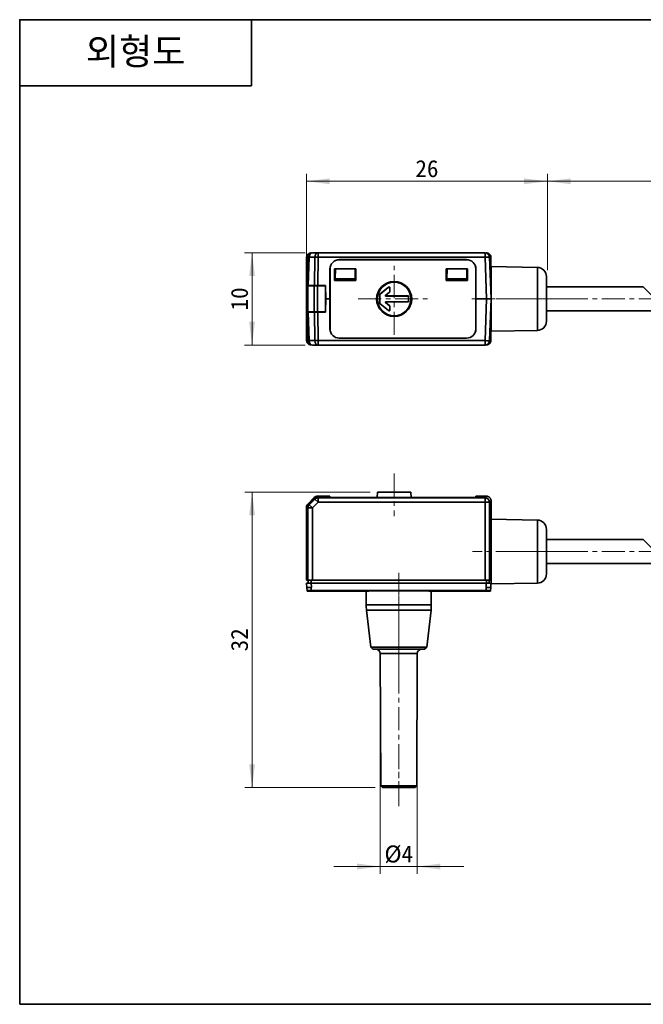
# Model space of a CAD drawing. Header units: millimetres. Extents: x 0 to 151, y 0 to 107.
# Tile 1 of 3: x 0 to 68, y 0 to 107. Entities that reach past the tile are written whole.
import ezdxf

# ---------------------------------------------------------------- set-up
doc = ezdxf.new("R2010")
doc.units = ezdxf.units.MM
doc.linetypes.add('CENTERX2', pattern=[4, 2.5, -0.5, 0.5, -0.5])
doc.layers.get('0').update_dxf_attribs({"lineweight": 0})
for name, color, linetype, lineweight in [('Dimension Layer', 3, 'Continuous', 18), ('외형선', 7, 'Continuous', 35), ('중심선2', 1, 'CENTERX2', 15)]:
    doc.layers.add(name, color=color, linetype=linetype, lineweight=lineweight)
doc.dimstyles.new('ISO-25', dxfattribs={"dimtxt": 2.3, "dimasz": 3.15, "dimexe": 1, "dimexo": 1, "dimgap": 0.5, "dimtad": 1, "dimdec": 8, "dimdsep": 46, "dimtxsty": 'Standard', "dimblk": '_CAXARROW', "dimcen": 2.5, "dimdle": 6.3, "dimclrd": 1, "dimclre": 1, "dimclrt": 2, "dimadec": 8, "dimazin": 2, "dimtfac": 0.8, "dimtdec": 8, "dimtmove": 0, "dimatfit": 3, "dimfxl": 0, "dimarcsym": 0})

# ---------------------------------------------------------------- blocks, each defined once
blk = doc.blocks.new('*X3')
at = {"layer": 'Dimension Layer', "linetype": 'Continuous'}
for points in [[(39.07, 14.92), (36.55, 15.24), (36.55, 14.61)], [(43.07, 14.92), (45.59, 15.24), (45.59, 14.61)]]:
    blk.add_hatch(color=1, dxfattribs=at).paths.add_polyline_path(points, flags=0)
at = {"layer": 'Dimension Layer', "color": 1, "linetype": 'Continuous'}
for p, q in [((39.07, 37.67), (39.07, 14.12)), ((43.07, 37.67), (43.07, 14.12)), ((34.03, 14.92), (48.11, 14.92))]:
    blk.add_line(p, q, dxfattribs=at)
at = {"layer": 'Dimension Layer', "color": 2, "insert": (41.07, 16.24), "char_height": 1.84, "width": 5.0697, "attachment_point": 5}
blk.add_mtext('%%C4', dxfattribs=at)
blk = doc.blocks.new('_CAXARROW')
blk.add_hatch(color=0).paths.add_polyline_path([(0, 0), (-1, 0.125), (-1, -0.125)], flags=0)
blk = doc.blocks.new('*X4')
at = {"layer": 'Dimension Layer', "linetype": 'Continuous'}
for points in [[(25.18, 55.47), (25.49, 52.95), (24.86, 52.95)], [(25.18, 23.47), (25.49, 25.99), (24.86, 25.99)]]:
    blk.add_hatch(color=1, dxfattribs=at).paths.add_polyline_path(points, flags=0)
at = {"layer": 'Dimension Layer', "color": 1, "linetype": 'Continuous'}
for p, q in [((37.96, 55.47), (24.38, 55.47)), ((25.18, 55.47), (25.18, 23.47)), ((38.52, 23.47), (24.38, 23.47))]:
    blk.add_line(p, q, dxfattribs=at)
at = {"layer": 'Dimension Layer', "color": 2, "insert": (23.82, 39.47), "char_height": 1.84, "width": 5.0607, "attachment_point": 5, "rotation": 90}
blk.add_mtext('32', dxfattribs=at)
blk = doc.blocks.new('*X6')
at = {"layer": 'Dimension Layer', "linetype": 'Continuous'}
for points in [[(31.07, 89.13), (33.59, 88.81), (33.59, 89.44)], [(57.17, 89.13), (54.65, 88.81), (54.65, 89.44)]]:
    blk.add_hatch(color=1, dxfattribs=at).paths.add_polyline_path(points, flags=0)
at = {"layer": 'Dimension Layer', "color": 1, "linetype": 'Continuous'}
for p, q in [((31.07, 77.19), (31.07, 89.93)), ((57.17, 79.49), (57.17, 89.93)), ((57.17, 89.13), (31.07, 89.13))]:
    blk.add_line(p, q, dxfattribs=at)
at = {"layer": 'Dimension Layer', "color": 2, "insert": (44.12, 90.49), "char_height": 1.84, "width": 5.0876, "attachment_point": 5}
blk.add_mtext('26', dxfattribs=at)
blk = doc.blocks.new('*X7')
at = {"layer": 'Dimension Layer', "linetype": 'Continuous'}
for points in [[(57.17, 89.13), (59.69, 88.81), (59.69, 89.44)], [(113.07, 89.13), (110.55, 88.81), (110.55, 89.44)]]:
    blk.add_hatch(color=1, dxfattribs=at).paths.add_polyline_path(points, flags=0)
at = {"layer": 'Dimension Layer', "color": 1, "linetype": 'Continuous'}
for p, q in [((57.17, 79.6), (57.17, 89.93)), ((113.07, 80.49), (113.07, 89.93)), ((113.07, 89.13), (57.17, 89.13))]:
    blk.add_line(p, q, dxfattribs=at)
at = {"layer": 'Dimension Layer', "color": 2, "insert": (85.12, 90.49), "char_height": 1.84, "width": 7.524, "attachment_point": 5}
blk.add_mtext('150', dxfattribs=at)
blk = doc.blocks.new('*X8')
at = {"layer": 'Dimension Layer', "linetype": 'Continuous'}
for points in [[(25.17, 81.39), (25.49, 78.87), (24.86, 78.87)], [(25.17, 71.39), (25.49, 73.91), (24.86, 73.91)]]:
    blk.add_hatch(color=1, dxfattribs=at).paths.add_polyline_path(points, flags=0)
at = {"layer": 'Dimension Layer', "color": 1, "linetype": 'Continuous'}
for p, q in [((30.93, 81.39), (24.37, 81.39)), ((25.17, 81.39), (25.17, 71.39)), ((30.93, 71.39), (24.37, 71.39))]:
    blk.add_line(p, q, dxfattribs=at)
at = {"layer": 'Dimension Layer', "color": 2, "insert": (23.82, 76.39), "char_height": 1.84, "width": 4.7625, "attachment_point": 5, "rotation": 90}
blk.add_mtext('10', dxfattribs=at)

msp = doc.modelspace()

# ---------------------------------------------------------------- linework, layer by layer
at = {"layer": '외형선'}
for p, q in [((25.1312544, 106.62832224), (25.1312544, 99.44796384)), ((0, 99.44796384), (25.1312544, 99.44796384)), ((31.58561618, 81.37310067), (31.6036232, 81.37310067)), ((32.34289807, 81.388823), (31.72802233, 81.388823)), ((32.34289807, 81.388823), (32.34289807, 80.90627275)), ((32.34289807, 81.388823), (50.41312586, 81.388823)), ((50.41312586, 80.90627275), (50.41312586, 81.388823)), ((50.53752499, 81.37310067), (50.55553201, 81.37310067)), ((31.08629643, 77.788823), (31.08629643, 80.87378092)), ((31.22832692, 80.90627275), (31.12120921, 77.838823)), ((31.26756661, 77.838823), (31.37468431, 80.90627275)), ((31.98956005, 80.90627275), (31.37468431, 80.90627275)), ((31.98956005, 80.90627275), (31.94519045, 77.838823)), ((32.29852846, 77.838823), (32.34289807, 80.90627275)), ((50.41312586, 80.90627275), (32.34289807, 80.90627275)), ((34.62051581, 80.64059512), (34.62057409, 80.638823)), ((34.62051581, 80.64059512), (48.42063238, 80.64059512)), ((34.62057409, 80.638823), (48.42057409, 80.638823)), ((48.42057409, 80.638823), (48.42063238, 80.64059512)), ((50.41312586, 80.90627275), (50.57087868, 76.388823)), ((51.07057409, 76.388823), (50.91282127, 80.90627275)), ((51.05485176, 80.87378092), (51.05485176, 78.688823)), ((33.61621033, 76.38882303), (33.61819135, 79.638823)), ((33.62057409, 79.638823), (33.61819135, 79.638823)), ((33.62057409, 79.638823), (33.62057409, 73.138823)), ((34.10935647, 79.6474433), (34.10954987, 78.37779711)), ((34.12057409, 79.63622738), (34.10935647, 79.6474433)), ((34.10935647, 79.6474433), (36.43179172, 79.6474433)), ((34.12057409, 79.63622738), (34.12057409, 78.388823)), ((34.12057409, 79.63622738), (36.42057409, 79.63622738)), ((34.12057409, 79.038823), (34.18839578, 79.038823)), ((34.1800733, 78.56202808), (34.19882351, 79.63622738)), ((36.36107489, 78.56202808), (36.34232467, 79.63622738)), ((36.35275241, 79.038823), (36.37057409, 79.038823)), ((36.37057409, 79.038823), (36.37057409, 79.63622738)), ((36.42057409, 79.038823), (36.37057409, 79.038823)), ((36.42057409, 79.63622738), (36.43179172, 79.6474433)), ((36.42057409, 78.388823), (36.42057409, 79.63622738)), ((36.43179172, 79.6474433), (36.43159832, 78.37779711)), ((46.20935647, 79.6474433), (48.53179172, 79.6474433)), ((46.20935647, 79.6474433), (46.20954987, 78.37779709)), ((46.22057409, 79.63622738), (46.20935647, 79.6474433)), ((46.22057409, 79.63622738), (46.22057409, 78.388823)), ((46.22057409, 79.63622738), (48.52057409, 79.63622738)), ((46.22057409, 79.038823), (46.28839578, 79.038823)), ((46.2800733, 78.56202808), (46.29882351, 79.63622738)), ((48.46107489, 78.56202808), (48.44232467, 79.63622738)), ((48.45275241, 79.038823), (48.52057409, 79.038823)), ((48.52057409, 79.63622738), (48.53179172, 79.6474433)), ((48.52057409, 78.388823), (48.52057409, 79.63622738)), ((48.53179172, 79.6474433), (48.53159832, 78.37779711)), ((49.42295684, 79.638823), (49.42057409, 79.638823)), ((49.42057409, 73.138823), (49.42057409, 79.638823)), ((49.42295684, 79.638823), (49.42493786, 76.38882298)), ((56.0880265, 79.80124304), (51.07057409, 79.888823)), ((51.07057409, 79.888823), (51.07057409, 76.388823)), ((56.0880265, 76.388823), (56.0880265, 79.80124304)), ((31.12120921, 77.838823), (31.11946317, 77.788823)), ((31.12120921, 77.838823), (31.26756661, 77.838823)), ((31.26756661, 77.838823), (31.94519045, 77.838823)), ((31.56797683, 77.788823), (31.56797683, 77.838823)), ((31.71442344, 77.838823), (31.71442344, 77.788823)), ((31.94519045, 77.838823), (32.29852846, 77.838823)), ((32.12153022, 77.788823), (32.12153022, 77.838823)), ((33.13159173, 77.838823), (32.29852846, 77.838823)), ((32.47508361, 77.838823), (32.47508361, 77.788823)), ((32.86797683, 77.788823), (32.86797683, 77.838823)), ((32.91020174, 77.838823), (32.9112222, 77.788823)), ((33.13159173, 77.838823), (33.17136205, 76.388823)), ((34.10954987, 78.37779711), (34.12057409, 78.388823)), ((36.43159832, 78.37779711), (34.10954987, 78.37779711)), ((36.42057409, 78.388823), (34.12057409, 78.388823)), ((34.17720913, 78.39794022), (34.17704999, 78.388823)), ((34.1800733, 78.56202808), (34.17720913, 78.39794022)), ((36.36393906, 78.39794022), (34.17720913, 78.39794022)), ((36.36107489, 78.56202808), (34.1800733, 78.56202808)), ((36.36107489, 78.56202808), (36.36393906, 78.39794022)), ((36.3640982, 78.388823), (36.36393906, 78.39794022)), ((36.42057409, 78.388823), (36.43159832, 78.37779711)), ((46.22057409, 78.388823), (46.20954987, 78.37779709)), ((48.53159832, 78.37779711), (46.20954987, 78.37779709)), ((48.52057409, 78.388823), (46.22057409, 78.388823)), ((46.27720913, 78.39794022), (46.27704999, 78.388823)), ((46.2800733, 78.56202808), (46.27720913, 78.39794022)), ((48.46393906, 78.39794022), (46.27720913, 78.39794022)), ((48.46107489, 78.56202808), (46.2800733, 78.56202808)), ((48.46107489, 78.56202808), (48.46393906, 78.39794022)), ((48.4640982, 78.388823), (48.46393906, 78.39794022)), ((48.52057409, 78.388823), (48.53159832, 78.37779711)), ((51.07057409, 78.688823), (50.99025632, 78.688823)), ((57.07057409, 76.38892826), (57.07057409, 78.80139535)), ((31.06797683, 74.988823), (31.06797683, 77.788823)), ((31.21442344, 77.788823), (31.06797683, 77.788823)), ((31.21442344, 77.788823), (31.21442344, 74.988823)), ((31.92153022, 77.788823), (31.21442344, 77.788823)), ((31.92153022, 74.988823), (31.92153022, 77.788823)), ((32.27508361, 77.788823), (31.92153022, 77.788823)), ((32.27508361, 77.788823), (32.27508361, 74.988823)), ((33.11700097, 77.788823), (32.27508361, 77.788823)), ((33.11700097, 74.988823), (33.11700097, 77.788823)), ((39.00311371, 76.84918169), (39.02057409, 76.8407898)), ((39.00311371, 75.92846431), (39.00311371, 76.84918169)), ((39.02057409, 75.93685621), (39.02057409, 76.8407898)), ((39.95566395, 77.65925509), (39.04062134, 76.927221)), ((39.05808173, 76.91882911), (39.04062134, 76.927221)), ((39.05808173, 76.91882911), (39.93820356, 77.62292658)), ((40.06306646, 77.1228169), (39.63181059, 76.7778122)), ((39.68158633, 76.79527258), (39.63181059, 76.7778122)), ((39.68158633, 76.79527258), (40.08052685, 77.114425)), ((39.95566395, 77.65925509), (39.93820356, 77.62292658)), ((40.06306646, 77.1228169), (40.08052685, 77.114425)), ((40.10057409, 77.54488726), (40.11803448, 77.58121577)), ((40.10057409, 77.54488726), (40.10057409, 77.20085621)), ((40.11803448, 77.19246431), (40.10057409, 77.20085621)), ((40.11803448, 77.58121577), (40.11803448, 77.19246431)), ((67.56346731, 77.688823), (57.07057409, 77.688823)), ((67.56346731, 77.688823), (70.16346731, 75.088823)), ((33.11700097, 76.388823), (33.17136205, 76.388823)), ((33.13159173, 74.938823), (33.17136205, 76.388823)), ((33.17136205, 76.388823), (33.61621033, 76.38882303)), ((33.61819135, 73.138823), (33.61621033, 76.38882303)), ((39.02057409, 75.93685621), (39.00311371, 75.92846431)), ((39.04062134, 75.850425), (39.05808173, 75.8588169)), ((39.04062134, 75.850425), (39.95566395, 75.11839092)), ((39.93820356, 75.15471943), (39.05808173, 75.8588169)), ((39.63181059, 75.9998338), (39.68158633, 75.98237342)), ((39.63181059, 75.9998338), (40.06306646, 75.65482911)), ((39.66302632, 76.688823), (39.71280205, 76.70628339)), ((39.66302632, 76.688823), (42.12057409, 76.688823)), ((39.71280205, 76.07136262), (39.66302632, 76.088823)), ((42.12057409, 76.088823), (39.66302632, 76.088823)), ((40.08052685, 75.663221), (39.68158633, 75.98237342)), ((39.71280205, 76.70628339), (42.13803448, 76.70628339)), ((42.13803448, 76.07136262), (39.71280205, 76.07136262)), ((42.12057409, 76.688823), (42.13803448, 76.70628339)), ((42.12057409, 76.688823), (42.12057409, 76.088823)), ((42.12057409, 76.088823), (42.13803448, 76.07136262)), ((42.13803448, 76.70628339), (42.13803448, 76.07136262)), ((49.42493786, 76.38882298), (49.42295684, 73.138823)), ((49.42493786, 76.38882298), (50.57087868, 76.388823)), ((50.57087868, 76.388823), (50.41312586, 71.87137325)), ((50.91282127, 71.87137325), (51.07057409, 76.388823)), ((51.07057409, 76.388823), (51.07057409, 72.888823)), ((56.0880265, 72.97640296), (56.0880265, 76.388823)), ((57.07057409, 73.97625066), (57.07057409, 76.38892826)), ((31.06797683, 74.988823), (31.21442344, 74.988823)), ((31.08629643, 71.90386508), (31.08629643, 74.988823)), ((31.12120921, 74.938823), (31.11946317, 74.988823)), ((31.12120921, 74.938823), (31.22832692, 71.87137325)), ((31.26756661, 74.938823), (31.12120921, 74.938823)), ((31.21442344, 74.988823), (31.92153022, 74.988823)), ((31.37468431, 71.87137325), (31.26756661, 74.938823)), ((31.94519045, 74.938823), (31.26756661, 74.938823)), ((31.56797683, 74.938823), (31.56797683, 74.988823)), ((31.71442344, 74.988823), (31.71442344, 74.938823)), ((31.92153022, 74.988823), (32.27508361, 74.988823)), ((31.94519045, 74.938823), (31.98956005, 71.87137325)), ((32.29852846, 74.938823), (31.94519045, 74.938823)), ((32.12153022, 74.938823), (32.12153022, 74.988823)), ((32.27508361, 74.988823), (33.11700097, 74.988823)), ((32.34289807, 71.87137325), (32.29852846, 74.938823)), ((32.29852846, 74.938823), (33.13159173, 74.938823)), ((32.47508361, 74.988823), (32.47508361, 74.938823)), ((32.86797683, 74.988823), (32.86797683, 74.938823)), ((32.91639933, 74.938823), (32.91753673, 74.988823)), ((39.93820356, 75.15471943), (39.95566395, 75.11839092)), ((40.08052685, 75.663221), (40.06306646, 75.65482911)), ((40.10057409, 75.5767898), (40.11803448, 75.58518169)), ((40.10057409, 75.5767898), (40.10057409, 75.23275874)), ((40.11803448, 75.19643023), (40.10057409, 75.23275874)), ((40.11803448, 75.58518169), (40.11803448, 75.19643023)), ((57.07057409, 75.088823), (70.16346731, 75.088823)), ((50.99025632, 74.088823), (51.07057409, 74.088823)), ((51.05485176, 74.088823), (51.05485176, 71.90386509)), ((33.61819135, 73.138823), (33.62057409, 73.138823)), ((49.42057409, 73.138823), (49.42295684, 73.138823)), ((51.07057409, 72.888823), (56.0880265, 72.97640296)), ((31.37468431, 71.87137325), (31.98956005, 71.87137325)), ((32.34289807, 71.87137325), (50.41312586, 71.87137325)), ((32.34289807, 71.87137325), (32.34289807, 71.388823)), ((34.62057409, 72.138823), (34.62051581, 72.13705088)), ((48.42063238, 72.13705088), (34.62051581, 72.13705088)), ((48.42057409, 72.138823), (34.62057409, 72.138823)), ((48.42063238, 72.13705088), (48.42057409, 72.138823)), ((50.41312586, 71.388823), (50.41312586, 71.87137325)), ((31.6036232, 71.40454534), (31.58561617, 71.40454534)), ((31.72802233, 71.388823), (32.34289807, 71.388823)), ((50.41312586, 71.388823), (32.34289807, 71.388823)), ((50.55553201, 71.40454534), (50.53752499, 71.40454534)), ((38.75549486, 55.47349868), (38.73459565, 54.87502347)), ((40.57057409, 55.47349868), (38.75549486, 55.47349868)), ((42.38565332, 55.47349868), (40.57057409, 55.47349868)), ((42.40655254, 54.87502347), (42.38565332, 55.47349868)), ((31.21442344, 54.17254256), (31.92153022, 54.87964934)), ((31.94519045, 54.82650617), (31.26756661, 54.14888233)), ((31.37468431, 54.10451272), (31.98956005, 54.71938846)), ((31.94519045, 54.82650617), (31.98956005, 54.71938846)), ((32.34289807, 54.36605045), (31.98956005, 54.71938846)), ((32.27508361, 55.02609595), (33.11700097, 55.02609595)), ((32.34289807, 54.86574586), (32.29852846, 54.97286357)), ((32.29852846, 54.97286357), (33.13159173, 54.97286357)), ((32.34289807, 54.86574586), (32.34289807, 54.36605045)), ((32.34289807, 54.86574586), (50.41312586, 54.86574586)), ((33.11700097, 55.02609595), (33.1027374, 54.97286357)), ((33.13159173, 54.97286357), (33.17136205, 55.02349868)), ((33.17136205, 55.02349868), (33.61621033, 55.02349796)), ((33.61819135, 54.91000618), (33.61621033, 55.02349796)), ((48.42063238, 54.87502347), (34.62051581, 54.87502347)), ((49.42493786, 55.02349796), (49.42295684, 54.91000618)), ((49.42493786, 55.02349796), (50.57087868, 55.02349868)), ((50.57087868, 55.02349868), (50.41312586, 54.86574586)), ((50.41312586, 54.36605045), (50.41312586, 54.86574586)), ((50.91282127, 54.36605045), (51.07057409, 54.52380327)), ((51.07057409, 52.52349868), (51.07057409, 54.52380327)), ((31.06797683, 52.9770718), (31.06797683, 53.81898917)), ((31.12120921, 53.79554431), (31.22832692, 53.75117471)), ((31.12120921, 52.96248104), (31.12120921, 53.79554431)), ((31.72802233, 53.75117471), (31.22832692, 53.75117471)), ((31.22832692, 45.92349868), (31.22832692, 53.75117471)), ((31.37468431, 54.10451272), (31.26756661, 54.14888233)), ((31.37468431, 54.10451272), (31.72802233, 53.75117471)), ((31.72802233, 53.75117471), (32.34289807, 54.36605045)), ((31.72802233, 53.75117471), (31.72802233, 45.92349868)), ((50.41312586, 54.36605045), (32.34289807, 54.36605045)), ((50.41312586, 45.92349868), (50.41312586, 54.36605045)), ((50.91282127, 54.36605045), (50.41312586, 54.36605045)), ((50.91282127, 54.36605045), (50.91282127, 45.92349868)), ((31.12120921, 52.99133538), (31.06797683, 52.9770718)), ((31.12120921, 52.96248104), (31.07057409, 52.92271073)), ((31.07057409, 45.92349868), (31.07057409, 52.92271073)), ((56.0880265, 52.43591873), (51.07057409, 52.52349868)), ((51.07057409, 52.52349868), (51.07057409, 45.52349868)), ((56.0880265, 45.61107864), (56.0880265, 52.43591873)), ((57.07057409, 46.61092634), (57.07057409, 51.43607103)), ((67.56346731, 50.32349868), (57.07057409, 50.32349868)), ((67.56346731, 50.32349868), (70.16346731, 47.72349868)), ((57.07057409, 47.72349868), (70.16346731, 47.72349868)), ((31.07057409, 45.92349868), (31.22832692, 45.92349868)), ((31.22832692, 45.92349868), (31.72802233, 45.92349868)), ((31.27057889, 45.62349868), (31.27057889, 45.92349868)), ((31.569616, 45.92349868), (31.569616, 45.62349868)), ((50.41312586, 45.92349868), (31.72802233, 45.92349868)), ((50.41312586, 45.92349868), (50.91282127, 45.92349868)), ((50.57153218, 45.62349868), (50.57153218, 45.92349868)), ((50.8705693, 45.92349868), (50.8705693, 45.62349868)), ((50.91282127, 45.92349868), (51.07057409, 45.92349868)), ((31.08629643, 45.62349865), (31.11302181, 45.11354801)), ((31.1287242, 44.81395541), (31.13346343, 44.72349868)), ((31.61181538, 45.12349297), (31.58561617, 45.62349865)), ((50.55553201, 45.62349865), (31.58561617, 45.62349865)), ((31.58562966, 44.82318132), (50.55552194, 44.82318132)), ((50.55553201, 45.62349865), (50.5293328, 45.12349297)), ((51.00768476, 44.72349868), (51.012424, 44.81395575)), ((51.02812638, 45.11354801), (51.05485176, 45.62349865)), ((51.07057409, 45.52349868), (56.0880265, 45.61107864)), ((31.13346343, 44.72349868), (37.54557409, 44.72349868)), ((37.54557409, 44.72349868), (37.54557409, 43.26417957)), ((44.59557409, 43.26417957), (44.59557409, 44.72349868)), ((44.59557409, 44.72349868), (51.00768476, 44.72349868)), ((37.54557409, 43.26417957), (44.59557409, 43.26417957)), ((37.5792584, 42.68477607), (38.04739795, 38.67215131)), ((44.56188979, 42.68477607), (37.5792584, 42.68477607)), ((44.09375023, 38.67215131), (44.56188979, 42.68477607)), ((38.04739795, 38.67215131), (38.27057409, 38.47349868)), ((44.09375023, 38.67215131), (38.04739795, 38.67215131)), ((43.87057409, 38.47349868), (38.27057409, 38.47349868)), ((43.87057409, 38.47349868), (44.09375023, 38.67215131)), ((39.07223521, 37.97516534), (39.11990743, 23.67349757)), ((43.06891298, 37.97516534), (39.07223521, 37.97516534)), ((43.02124076, 23.67349757), (43.06891298, 37.97516534)), ((39.11990743, 23.67349757), (39.32057409, 23.47349868)), ((43.02124076, 23.67349757), (39.11990743, 23.67349757)), ((42.82057409, 23.47349868), (39.32057409, 23.47349868)), ((42.82057409, 23.47349868), (43.02124076, 23.67349757))]:
    msp.add_line(p, q, dxfattribs=at)
msp.add_lwpolyline([(0, 0), (0, 106.62832224), (150.7875264, 106.62832224), (150.7875264, 0)], close=True, dxfattribs=at)
for points in [[(31.1287228, 44.81395534), (31.11300483, 45.11387201)], [(31.61181538, 45.12349297), (31.58562714, 45.12347594)], [(31.58562714, 45.12347594), (31.58562966, 44.82318124)], [(50.55552105, 45.12347594), (50.5293328, 45.12349297)], [(50.55552194, 44.82318124), (50.55552105, 45.12347594)], [(51.02814336, 45.11387201), (51.01242541, 44.81395567)]]:
    msp.add_lwpolyline(points, dxfattribs=at)
for radius in [1.9, 1.85, 1.81507923]:
    msp.add_circle((40.57057409, 76.388823), radius, dxfattribs=at)
for centre, radius, start, end in [((31.72802233, 80.888823), 0.5, 90, 178), ((50.41312586, 80.888823), 0.5, 2, 90), ((34.62057409, 79.63821201), 1.00238293, 90.003331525, 179.9650756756), ((34.62057409, 79.638823), 1, 90, 180), ((48.42057409, 79.638823), 1, 360, 90), ((48.42057409, 79.63821201), 1.00238293, 0.0349242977, 89.9966684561), ((56.07057409, 78.80139535), 1, 0, 88.9999999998), ((39.10317466, 76.84912312), 0.10007503, 128.6933485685, 179.9664596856), ((39.12063505, 76.84073122), 0.10007503, 128.6933485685, 179.9664596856), ((39.66320003, 76.73885348), 0.05027748, 128.8587486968, 269.8010595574), ((39.71297576, 76.75631386), 0.05027748, 128.8587486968, 269.8010595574), ((40.00051314, 77.54463369), 0.1003244, 0.1451957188, 128.5146125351), ((40.01797352, 77.5809622), 0.1003244, 0.1451957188, 128.5146125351), ((40.00051314, 77.20091478), 0.10007503, 308.6933485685, 359.9664596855), ((40.01797352, 77.19252289), 0.10007503, 308.6933485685, 359.9664596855), ((39.10317466, 75.92852289), 0.10007503, 180.0335403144, 231.3066514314), ((39.12063505, 75.93691478), 0.10007503, 180.0335403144, 231.3066514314), ((39.66320003, 76.03879253), 0.05027748, 90.1989404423, 231.1412513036), ((39.71297576, 76.02133214), 0.05027748, 90.1989404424, 231.1412513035), ((40.00051314, 75.23301231), 0.1003244, 231.4853874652, 359.8548042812), ((40.01797352, 75.1966838), 0.1003244, 231.4853874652, 359.8548042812), ((40.00051314, 75.57673122), 0.10007503, 0.0335403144, 51.3066514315), ((40.01797352, 75.58512312), 0.10007503, 0.0335403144, 51.3066514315), ((56.07057409, 73.97625066), 1, 271.0000000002, 360), ((34.62057409, 73.139434), 1.00238293, 180.0349242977, 269.9966684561), ((34.62057409, 73.138823), 1, 180, 270), ((48.42057409, 73.138823), 1, 270, 0), ((48.42057409, 73.139434), 1.00238293, 270.003331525, 359.9650756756), ((31.72802233, 71.888823), 0.5, 182, 270), ((50.41312586, 71.888823), 0.5, 270, 357.9999999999), ((32.27508361, 54.52609595), 0.5, 90, 135.0000000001), ((32.29878087, 54.47255879), 0.50035704, 90.0289058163, 134.9710941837), ((32.34289807, 54.36605045), 0.5, 90, 135.0000000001), ((50.41312586, 54.36605045), 0.5, 0, 90), ((31.56797683, 53.81898917), 0.5, 135.0000000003, 180), ((31.62151398, 53.79529191), 0.50035704, 135.0289058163, 179.9710941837), ((31.72802233, 53.75117471), 0.5, 135, 180), ((56.07057409, 51.43607103), 1, 0, 88.9999999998), ((56.07057409, 46.61092634), 1, 271.0000000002, 360), ((42.54557409, 43.26417957), 5, 180, 186.6544250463), ((39.59557409, 43.26417957), 5, 353.3455749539, 0), ((38.57223798, 37.97349868), 0.5, 0.1909852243, 90), ((43.56891021, 37.97349868), 0.5, 90, 179.8090147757)]:
    msp.add_arc(centre, radius, start, end, dxfattribs=at)
for centre, major_axis, ratio, start_param, end_param in [((31.72802233, 80.888823), (0, 0.5), 0.7071067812, 0, 1.5358897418), ((32.34289807, 80.888823), (0, -0.5), 0.7071067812, 3.1415926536, 4.6774823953), ((31.72802233, 80.888823), (0.49969541, -0.01744975), 0.0144543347, 2.3566991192, 3.1415926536), ((32.34289807, 80.888823), (0.4999477, -0.00723157), 0.0348958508, 1.5713010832, 2.3561946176), ((50.41312586, 80.888823), (0.49969541, 0.01744975), 0.0348782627, 0, 1.5695783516), ((31.72802233, 71.888823), (-0.49969541, -0.01744975), 0.0144543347, 0.0000014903, 0.7848935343), ((31.72802233, 71.888823), (0, 0.5), 0.7071067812, 1.6057029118, 3.1415926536), ((32.34289807, 71.888823), (-0.4999477, -0.00723157), 0.0348958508, 0.785398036, 1.5702915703), ((32.34289807, 71.888823), (0, -0.5), 0.7071067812, 4.7472955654, 6.2831853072), ((50.41312586, 71.888823), (-0.49969541, 0.01744975), 0.0348782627, 1.572014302, 3.1415926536), ((34.62057409, 54.91002752), (-1.00238293, 0), 0.034920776, 0.0006095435, 1.5707381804), ((48.42057409, 54.91002752), (-1.00238293, 0), 0.034920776, 1.5708544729, 3.1409831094), ((51.07057409, 49.02349868), (0, 2.3), 0.0349207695, 0.0000007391, 3.1415933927), ((31.58533822, 45.11397203), (0.47233421, 0), 0.0201691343, 1.570184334, 3.1432667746), ((41.07057409, 44.72349868), (-3.525, 0), 0.020169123, 3.1415926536, 6.2831853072), ((50.55580996, 45.11397203), (0.47233421, 0), 0.0201691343, 6.281507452, 7.8545936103)]:
    msp.add_ellipse(centre, major_axis=major_axis, ratio=ratio, start_param=start_param, end_param=end_param, dxfattribs=at)
for points in [[(31.58561618, 81.37310067), (31.56683544, 81.37310067), (31.5295706, 81.37100954), (31.47403164, 81.36157723), (31.42026644, 81.34609538), (31.36825229, 81.32455906), (31.31931919, 81.29751594), (31.27348517, 81.2650107), (31.23172133, 81.22767577), (31.1943864, 81.18591193), (31.16188115, 81.14007791), (31.13483804, 81.0911448), (31.11330171, 81.03913066), (31.09781986, 80.98536546), (31.08838756, 80.92982649), (31.08629643, 80.89256165), (31.08629643, 80.87378092)], [(51.05485176, 80.87378092), (51.05485176, 80.89256165), (51.05276063, 80.92982649), (51.04332833, 80.98536546), (51.02784647, 81.03913066), (51.00631015, 81.0911448), (50.97926704, 81.14007791), (50.94676179, 81.18591193), (50.90942686, 81.22767577), (50.86766302, 81.2650107), (50.821829, 81.29751594), (50.7728959, 81.32455906), (50.72088175, 81.34609538), (50.66711655, 81.36157723), (50.61157759, 81.37100954), (50.57431274, 81.37310067), (50.55553201, 81.37310067)], [(51.07057409, 76.388823), (51.07057409, 76.388823), (51.0677141, 76.388823), (51.05492244, 76.388823), (51.03385213, 76.388823), (51.00486623, 76.388823), (50.96846166, 76.388823), (50.92525911, 76.388823), (50.87599777, 76.388823), (50.82151302, 76.388823), (50.76273226, 76.388823), (50.70065549, 76.388823), (50.6363399, 76.388823), (50.59270181, 76.388823), (50.57087868, 76.388823)], [(31.58561617, 71.40454534), (31.56683526, 71.40454534), (31.52957031, 71.40663648), (31.47403124, 71.4160689), (31.420268, 71.43155017), (31.36825492, 71.45308566), (31.31932056, 71.48012917), (31.2734866, 71.51263415), (31.23172134, 71.54997009), (31.19438526, 71.59173548), (31.16188033, 71.63756936), (31.13483678, 71.68650376), (31.11330128, 71.73851687), (31.09782001, 71.79228007), (31.08838757, 71.84781921), (31.08629643, 71.88508417), (31.08629643, 71.90386508)], [(50.55553201, 71.40454534), (50.57431274, 71.40454534), (50.61157759, 71.40663646), (50.66711655, 71.41606877), (50.72088175, 71.43155062), (50.7728959, 71.45308695), (50.821829, 71.48013006), (50.86766302, 71.51263531), (50.90942686, 71.54997024), (50.94676179, 71.59173407), (50.97926704, 71.6375681), (51.00631015, 71.6865012), (51.02784647, 71.73851535), (51.04332833, 71.79228055), (51.05276063, 71.84781951), (51.05485176, 71.88508435), (51.05485176, 71.90386509)], [(51.07057409, 54.52380327), (51.07057409, 54.5456271), (51.0677141, 54.58926658), (51.05492244, 54.65358412), (51.03385213, 54.71566261), (51.00486623, 54.77444482), (50.96846166, 54.82893031), (50.92525911, 54.87819308), (50.87599777, 54.92139216), (50.82151302, 54.95779491), (50.76273226, 54.98677899), (50.70065549, 55.00784803), (50.6363399, 55.02063887), (50.59270181, 55.02349868), (50.57087868, 55.02349868)], [(31.58561617, 45.62349865), (31.56683526, 45.62349865), (31.52957031, 45.6234987), (31.47403124, 45.62349868), (31.420268, 45.62349868), (31.36825492, 45.62349868), (31.31932056, 45.62349868), (31.2734866, 45.62349868), (31.23172134, 45.62349868), (31.19438526, 45.62349868), (31.16188033, 45.62349868), (31.13483678, 45.62349868), (31.11330128, 45.62349868), (31.09782001, 45.62349868), (31.08838757, 45.6234987), (31.08629643, 45.62349865), (31.08629643, 45.62349865)], [(31.1287242, 44.81395541), (31.1286966, 44.81429187), (31.13044162, 44.81496191), (31.13870164, 44.81597657), (31.15258793, 44.81697046), (31.17216171, 44.8179379), (31.1968874, 44.81884932), (31.22661647, 44.81970131), (31.26081668, 44.82047795), (31.29911852, 44.82117242), (31.34120683, 44.82177737), (31.38614628, 44.82228037), (31.4339141, 44.82268069), (31.48327462, 44.82296818), (31.5342437, 44.82314287), (31.56840564, 44.82318153), (31.58562966, 44.82318132)], [(50.55552194, 44.82318132), (50.57274353, 44.82318153), (50.60691192, 44.82314286), (50.65788095, 44.82296815), (50.70724018, 44.82268064), (50.7550066, 44.82228032), (50.79994473, 44.82177732), (50.84203199, 44.82117238), (50.88033265, 44.82047793), (50.9145321, 44.81970129), (50.94426046, 44.81884933), (50.96898581, 44.81793793), (50.98855938, 44.8169705), (51.00244557, 44.81597669), (51.01070606, 44.81496188), (51.01245185, 44.81429214), (51.012424, 44.81395575)], [(50.55553201, 45.62349865), (50.57431274, 45.62349865), (50.61157759, 45.6234987), (50.66711655, 45.62349868), (50.72088175, 45.62349868), (50.7728959, 45.62349868), (50.821829, 45.62349868), (50.86766302, 45.62349868), (50.90942686, 45.62349868), (50.94676179, 45.62349868), (50.97926704, 45.62349868), (51.00631015, 45.62349868), (51.02784647, 45.62349868), (51.04332833, 45.62349868), (51.05276063, 45.6234987), (51.05485176, 45.62349865), (51.05485176, 45.62349865)]]:
    msp.add_open_spline(points, degree=3, dxfattribs=at)
at = {"layer": '중심선2'}
for p, q in [((40.57057409, 72.488823), (40.57057409, 80.288823)), ((36.67057409, 76.388823), (44.47057409, 76.388823)), ((48.99025632, 76.388823), (53.07057409, 76.388823)), ((58.0880265, 76.388823), (49.07057409, 76.388823)), ((54.0880265, 76.388823), (59.07057409, 76.388823)), ((55.07057409, 76.388823), (84.07057409, 76.388823)), ((40.57057409, 57.47349868), (40.57057409, 52.87502347)), ((58.0880265, 49.02349868), (49.07057409, 49.02349868)), ((54.0880265, 49.02349868), (59.07057409, 49.02349868)), ((55.07057409, 49.02349868), (84.07057409, 49.02349868)), ((41.07057409, 41.26417957), (41.07057409, 46.72349868)), ((41.07057409, 40.68477607), (41.07057409, 45.26417957)), ((41.07057409, 36.67215131), (41.07057409, 44.68477607)), ((41.07057409, 36.47349868), (41.07057409, 40.67215131)), ((41.07057409, 35.97516534), (41.07057409, 40.47349868)), ((41.07057409, 21.67349757), (41.07057409, 39.97516534)), ((41.07057409, 21.47349868), (41.07057409, 25.67349757))]:
    msp.add_line(p, q, dxfattribs=at)

# ---------------------------------------------------------------- texts
at = {"layer": '외형선', "insert": (12.5656272, 103.03814304), "char_height": 2.87214336, "width": 25.1312544, "attachment_point": 5}
msp.add_mtext('{\\ftahoma|b1|i0|c0|p34;외형도}', dxfattribs=at)

# ---------------------------------------------------------------- dimensions: what is measured, and where the dimension line sits
at = {"layer": 'Dimension Layer'}
for base, p1, p2, text, picture, middle in [((31.06797683, 89.12899913), (57.16797683, 78.688823), (31.06797683, 76.388823), '26', '*X6', (44.11797633, 90.48776736)), ((57.16797683, 89.12899913), (113.06757409, 79.688823), (57.16797683, 78.80139535), '150', '*X7', (85.11777496, 90.48702182))]:
    dim = msp.add_linear_dim(base=base, p1=p1, p2=p2, text=text, dimstyle='ISO-25', override={"dimscale": 0.8, "dimsah": 1, "dimtfac": 1, "dimtfill": 1, "dimtolj": 1}, dxfattribs=at)
    dim.commit()
    dim.dimension.update_dxf_attribs({"geometry": picture, "text_midpoint": middle})
for base, p1, p2, override, picture, middle in [((25.1735138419, 71.3888230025), (31.7254250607, 81.3888230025), (31.7254250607, 71.3888230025), {"dimscale": 0.8, "dimsah": 1, "dimtfill": 1, "dimtolj": 1, "dimtzin": 8}, '*X8', (23.8154911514, 76.3888225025)), ((25.1761111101, 23.4734986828), (38.7554948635, 55.4734986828), (39.320574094, 23.4734986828), {"dimscale": 0.8, "dimsah": 1, "dimtfac": 1, "dimtfill": 1, "dimtolj": 1, "dimtzin": 8}, '*X4', (23.8173428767, 39.4734981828))]:
    dim = msp.add_linear_dim(base=base, p1=p1, p2=p2, angle=270, dimstyle='ISO-25', override=override, dxfattribs=at)
    dim.commit()
    dim.dimension.update_dxf_attribs({"geometry": picture, "text_midpoint": middle})
dim = msp.add_linear_dim(base=(43.07057409, 14.9202123), p1=(39.07057409, 38.47349868), p2=(43.07057409, 38.47349868), dimstyle='ISO-25', override={"dimscale": 0.8, "dimpost": '%%C<>', "dimsah": 1, "dimtfac": 1, "dimtfill": 1, "dimtolj": 1, "dimtzin": 8}, dxfattribs=at)
dim.commit()
dim.dimension.update_dxf_attribs({"geometry": '*X3', "text_midpoint": (41.07057459, 16.2402123)})

doc.saveas('drawing.dxf')
